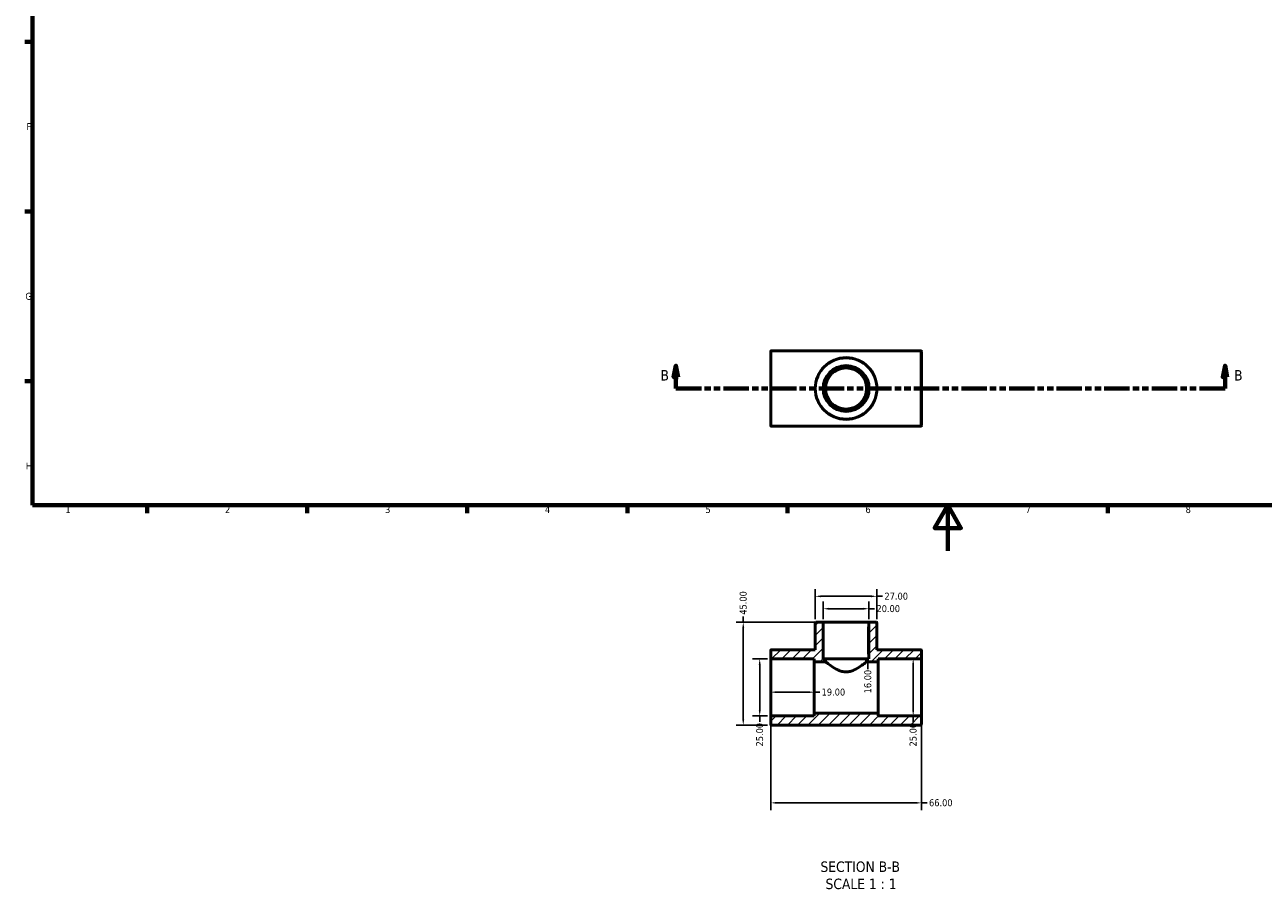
# Model space of a CAD drawing. Header units: millimetres. Extents: x 0 to 895, y -147 to 594.
# Tile 1 of 3: x 17 to 559, y -147 to 230. Entities that reach past the tile are written whole.
import ezdxf

# ---------------------------------------------------------------- set-up
doc = ezdxf.new("R2010")
doc.units = ezdxf.units.MM
doc.linetypes.add('DOUBLE_DASH_CHAIN', pattern=[1.2403, 0.6614, -0.0827, 0.1654, -0.0827, 0.1654, -0.0827])
for name, color, linetype, lineweight in [('Border (ANSI)', 7, 'Continuous', 70), ('Dimension (ANSI)', 7, 'Continuous', 25), ('Hatch (ANSI)', 7, 'Continuous', 18), ('Section Line (ANSI)', 7, 'DOUBLE_DASH_CHAIN', 70), ('Symbol (ANSI)', 7, 'Continuous', 25), ('Visible (ANSI)', 7, 'Continuous', 50), ('Visible Narrow (ANSI)', 7, 'Continuous', 35)]:
    doc.layers.add(name, color=color, linetype=linetype, lineweight=lineweight)
doc.styles.add('Label Text (ANSI)', font='tahoma.ttf')
doc.styles.add('Note Text (ANSI)', font='tahoma.ttf')
doc.dimstyles.new('Default - mm (ANSI)', dxfattribs={"dimtxt": 3.048, "dimasz": 2.5, "dimexe": 3.175, "dimexo": 1.6002, "dimgap": 0.8, "dimtad": 0, "dimtoh": 1, "dimrnd": 1e-08, "dimzin": 4, "dimdsep": 46, "dimtxsty": 'Note Text (ANSI)', "dimcen": 0.09, "dimdle": 10, "dimclrd": 256, "dimclre": 256, "dimclrt": 256, "dimadec": 1, "dimazin": 1, "dimtfac": 1, "dimtofl": 0, "dimtmove": 0, "dimatfit": 3, "dimfxl": 1, "dimtolj": 1, "dimtzin": 4, "dimlwd": -1, "dimlwe": -1, "dimarcsym": 0})

# ---------------------------------------------------------------- blocks, each defined once
blk = doc.blocks.new('Borders Default Border')
at = {"layer": 'Border (ANSI)'}
for p, q in [((20, 222.75), (16.55, 222.75)), ((20, 148.5), (16.55, 148.5)), ((20, 74.25), (16.55, 74.25)), ((70.08, 20), (70.08, 16.55)), ((140.17, 20), (140.17, 16.55)), ((210.25, 20), (210.25, 16.55)), ((280.33, 20), (280.33, 16.55)), ((350.42, 20), (350.42, 16.55)), ((490.58, 20), (490.58, 16.55))]:
    blk.add_line(p, q, dxfattribs=at)
at = {"layer": 'Border (ANSI)', "flags": 128}
for points in [[(20, 20), (20, 574), (821, 574), (821, 20), (20, 20)], [(420.5, 0), (420.5, 20), (414.73, 10), (426.27, 10), (420.5, 20)]]:
    blk.add_lwpolyline(points, dxfattribs=at)
at = {"layer": 'Border (ANSI)', "char_height": 3.05, "attachment_point": 7, "style": 'Note Text (ANSI)'}
for s, insert in [('F', (17.29, 184.1)), ('G', (16.81, 109.79)), ('H', (16.97, 35.6)), ('1', (34.35, 16.55)), ('2', (104.2, 16.55)), ('3', (174.26, 16.49)), ('4', (244.23, 16.55)), ('5', (314.48, 16.49)), ('6', (384.49, 16.49)), ('7', (454.6, 16.55)), ('8', (524.63, 16.48))]:
    blk.add_mtext(s, dxfattribs=dict(at, insert=insert))
blk = doc.blocks.new('2dTransSection0')
at = {"layer": 'Section Line (ANSI)', "linetype": 'Continuous'}
for p, q in [((301.54, 81.03), (300.54, 76.03)), ((300.54, 76.03), (302.54, 76.03)), ((301.54, 76.03), (301.54, 81.03)), ((302.54, 76.03), (301.54, 81.03)), ((301.54, 71.03), (301.54, 76.03)), ((541.88, 81.03), (540.88, 76.03)), ((540.88, 76.03), (542.88, 76.03)), ((541.88, 76.03), (541.88, 81.03)), ((542.88, 76.03), (541.88, 81.03)), ((541.88, 71.03), (541.88, 76.03)), ((301.54, 71.03), (312.77, 71.03)), ((530.65, 71.03), (541.88, 71.03))]:
    blk.add_line(p, q, dxfattribs=at)
at = {"layer": 'Section Line (ANSI)', "linetype": 'DOUBLE_DASH_CHAIN', "ltscale": 16.792896}
blk.add_line((301.54, 71.03), (541.88, 71.03), dxfattribs=at)
at = {"layer": 'Section Line (ANSI)', "linetype": 'Continuous', "flags": 128}
for points in [[(302.54, 76.03), (301.54, 81.03), (300.54, 76.03), (302.54, 76.03)], [(542.88, 76.03), (541.88, 81.03), (540.88, 76.03), (542.88, 76.03)]]:
    blk.add_lwpolyline(points, dxfattribs=at)
at = {"layer": 'Section Line (ANSI)'}
for points in [[(302.54, 76.03), (301.54, 81.03), (300.54, 76.03), (302.54, 76.03)], [(542.88, 76.03), (541.88, 81.03), (540.88, 76.03), (542.88, 76.03)]]:
    blk.add_solid(points, dxfattribs=at)
at = {"layer": 'Section Line (ANSI)', "char_height": 4.57, "attachment_point": 7, "style": 'Label Text (ANSI)'}
for insert in [(294.79, 74.53), (545.84, 74.53)]:
    blk.add_mtext('B', dxfattribs=dict(at, insert=insert))
blk = doc.blocks.new('*D7')
at = {"layer": 'Defpoints', "color": 0, "transparency": 16777216}
for p in [(343.03, -59.73), (362.03, -59.73), (362.03, -61.82)]:
    blk.add_point(p, dxfattribs=at)
at = {"layer": 'Dimension (ANSI)', "transparency": 16777216}
for p, q in [((345.53, -61.82), (359.53, -61.82)), ((362.03, -61.82), (364.53, -61.82))]:
    blk.add_line(p, q, dxfattribs=at)
for points in [[(345.53, -61.41), (345.53, -62.24), (343.03, -61.82)], [(359.53, -61.41), (359.53, -62.24), (362.03, -61.82)]]:
    blk.add_solid(points, dxfattribs=at)
at = {"layer": 'Dimension (ANSI)', "transparency": 16777216, "insert": (365.33, -60.24), "char_height": 3.048, "attachment_point": 1, "style": 'Note Text (ANSI)'}
blk.add_mtext('\\A1;19.00', dxfattribs=at)
blk = doc.blocks.new('*D8')
at = {"layer": 'Defpoints', "color": 0, "transparency": 16777216}
for p in [(343.03, -72.48), (409.03, -72.48), (409.03, -110.24)]:
    blk.add_point(p, dxfattribs=at)
at = {"layer": 'Dimension (ANSI)', "transparency": 16777216}
for p, q in [((343.03, -74.08), (343.03, -113.42)), ((409.03, -74.08), (409.03, -113.42)), ((345.53, -110.24), (406.53, -110.24)), ((409.03, -110.24), (411.53, -110.24))]:
    blk.add_line(p, q, dxfattribs=at)
for points in [[(345.53, -109.83), (345.53, -110.66), (343.03, -110.24)], [(406.53, -109.83), (406.53, -110.66), (409.03, -110.24)]]:
    blk.add_solid(points, dxfattribs=at)
at = {"layer": 'Dimension (ANSI)', "transparency": 16777216, "insert": (412.33, -108.66), "char_height": 3.048, "attachment_point": 1, "style": 'Note Text (ANSI)'}
blk.add_mtext('\\A1;66.00', dxfattribs=at)
blk = doc.blocks.new('*D9')
at = {"layer": 'Defpoints', "color": 0, "transparency": 16777216}
for p in [(376.03, -31.23), (376.03, -47.23), (385.57, -47.23)]:
    blk.add_point(p, dxfattribs=at)
at = {"layer": 'Dimension (ANSI)', "transparency": 16777216}
for p, q in [((385.57, -33.73), (385.57, -44.73)), ((385.57, -47.23), (385.57, -51.75))]:
    blk.add_line(p, q, dxfattribs=at)
for points in [[(385.15, -33.73), (385.99, -33.73), (385.57, -31.23)], [(385.15, -44.73), (385.99, -44.73), (385.57, -47.23)]]:
    blk.add_solid(points, dxfattribs=at)
at = {"layer": 'Dimension (ANSI)', "transparency": 16777216, "insert": (383.98, -62.34), "char_height": 3.048, "attachment_point": 1, "rotation": 90, "style": 'Note Text (ANSI)'}
blk.add_mtext('\\A1;16.00', dxfattribs=at)
blk = doc.blocks.new('*D10')
at = {"layer": 'Defpoints', "color": 0, "transparency": 16777216}
for p in [(331.02, -31.23), (365.78, -31.23), (343.28, -76.23)]:
    blk.add_point(p, dxfattribs=at)
at = {"layer": 'Dimension (ANSI)', "transparency": 16777216}
for p, q in [((364.18, -31.23), (327.85, -31.23)), ((331.02, -31.23), (331.02, -28.73)), ((331.02, -73.73), (331.02, -33.73)), ((341.68, -76.23), (327.85, -76.23))]:
    blk.add_line(p, q, dxfattribs=at)
for points in [[(330.6, -33.73), (331.44, -33.73), (331.02, -31.23)], [(330.6, -73.73), (331.44, -73.73), (331.02, -76.23)]]:
    blk.add_solid(points, dxfattribs=at)
at = {"layer": 'Dimension (ANSI)', "transparency": 16777216, "insert": (329.43, -27.93), "char_height": 3.048, "attachment_point": 1, "rotation": 90, "style": 'Note Text (ANSI)'}
blk.add_mtext('\\A1;45.00', dxfattribs=at)
blk = doc.blocks.new('*D11')
at = {"layer": 'Defpoints', "color": 0, "transparency": 16777216}
for p in [(405.4, -47.23), (405.4, -72.23), (405.4, -72.23)]:
    blk.add_point(p, dxfattribs=at)
at = {"layer": 'Dimension (ANSI)', "transparency": 16777216}
for p, q in [((405.4, -49.73), (405.4, -69.73)), ((405.4, -72.23), (405.4, -74.73))]:
    blk.add_line(p, q, dxfattribs=at)
for points in [[(404.98, -49.73), (405.81, -49.73), (405.4, -47.23)], [(404.98, -69.73), (405.81, -69.73), (405.4, -72.23)]]:
    blk.add_solid(points, dxfattribs=at)
at = {"layer": 'Dimension (ANSI)', "transparency": 16777216, "insert": (403.81, -85.56), "char_height": 3.048, "attachment_point": 1, "rotation": 90, "style": 'Note Text (ANSI)'}
blk.add_mtext('\\A1;25.00', dxfattribs=at)
blk = doc.blocks.new('*D12')
at = {"layer": 'Defpoints', "color": 0, "transparency": 16777216}
for p in [(343.28, -47.23), (338.22, -72.23), (343.28, -72.23)]:
    blk.add_point(p, dxfattribs=at)
at = {"layer": 'Dimension (ANSI)', "transparency": 16777216}
for p, q in [((341.68, -47.23), (335.04, -47.23)), ((338.22, -49.73), (338.22, -69.73)), ((341.68, -72.23), (335.04, -72.23)), ((338.22, -72.23), (338.22, -74.73))]:
    blk.add_line(p, q, dxfattribs=at)
for points in [[(337.8, -49.73), (338.64, -49.73), (338.22, -47.23)], [(337.8, -69.73), (338.64, -69.73), (338.22, -72.23)]]:
    blk.add_solid(points, dxfattribs=at)
at = {"layer": 'Dimension (ANSI)', "transparency": 16777216, "insert": (336.63, -85.56), "char_height": 3.048, "attachment_point": 1, "rotation": 90, "style": 'Note Text (ANSI)'}
blk.add_mtext('\\A1;25.00', dxfattribs=at)
blk = doc.blocks.new('*D13')
at = {"layer": 'Defpoints', "color": 0, "transparency": 16777216}
for p in [(386.03, -25.32), (366.03, -31.48), (386.03, -31.48)]:
    blk.add_point(p, dxfattribs=at)
at = {"layer": 'Dimension (ANSI)', "transparency": 16777216}
for p, q in [((366.03, -29.88), (366.03, -22.14)), ((368.53, -25.32), (383.53, -25.32)), ((386.03, -29.88), (386.03, -22.14)), ((386.03, -25.32), (388.53, -25.32))]:
    blk.add_line(p, q, dxfattribs=at)
for points in [[(368.53, -24.9), (368.53, -25.74), (366.03, -25.32)], [(383.53, -24.9), (383.53, -25.74), (386.03, -25.32)]]:
    blk.add_solid(points, dxfattribs=at)
at = {"layer": 'Dimension (ANSI)', "transparency": 16777216, "insert": (389.33, -23.73), "char_height": 3.048, "attachment_point": 1, "style": 'Note Text (ANSI)'}
blk.add_mtext('\\A1;20.00', dxfattribs=at)
blk = doc.blocks.new('*D14')
at = {"layer": 'Defpoints', "color": 0, "transparency": 16777216}
for p in [(389.53, -19.88), (362.53, -31.48), (389.53, -31.48)]:
    blk.add_point(p, dxfattribs=at)
at = {"layer": 'Dimension (ANSI)', "transparency": 16777216}
for p, q in [((362.53, -29.88), (362.53, -16.71)), ((365.03, -19.88), (387.03, -19.88)), ((389.53, -29.88), (389.53, -16.71)), ((389.53, -19.88), (392.03, -19.88))]:
    blk.add_line(p, q, dxfattribs=at)
for points in [[(365.03, -19.47), (365.03, -20.3), (362.53, -19.88)], [(387.03, -19.47), (387.03, -20.3), (389.53, -19.88)]]:
    blk.add_solid(points, dxfattribs=at)
at = {"layer": 'Dimension (ANSI)', "transparency": 16777216, "insert": (392.83, -18.3), "char_height": 3.048, "attachment_point": 1, "style": 'Note Text (ANSI)'}
blk.add_mtext('\\A1;27.00', dxfattribs=at)

msp = doc.modelspace()

# ---------------------------------------------------------------- hatches: boundary and pattern name
at = {"layer": 'Hatch (ANSI)'}
h = msp.add_hatch(dxfattribs=at)
h.set_pattern_fill('ANSI31', color=256, scale=25.4, style=0)
h.set_pattern_definition([(45, (0, 0), (-2.245064, 2.245064), [])])
edge = h.paths.add_edge_path()
edge.add_ellipse((408.781, -72.482), major_axis=(0.25, 0), ratio=1, start_angle=0, end_angle=90)
edge.add_line((408.781, -72.232), (390.031, -72.232))
edge.add_line((390.031, -72.232), (390.031, -70.982))
edge.add_line((390.031, -70.982), (362.031, -70.982))
edge.add_line((362.031, -70.982), (362.031, -72.232))
edge.add_line((362.031, -72.232), (343.281, -72.232))
edge.add_ellipse((343.281, -72.482), major_axis=(0, 0.25), ratio=1, start_angle=0, end_angle=90)
edge.add_line((343.031, -72.482), (343.031, -75.982))
edge.add_ellipse((343.281, -75.982), major_axis=(-0.25, 0), ratio=1, start_angle=0, end_angle=90)
edge.add_line((343.281, -76.232), (408.781, -76.232))
edge.add_ellipse((408.781, -75.982), major_axis=(0, -0.25), ratio=1, start_angle=0, end_angle=90)
edge.add_line((409.031, -75.982), (409.031, -72.482))
edge = h.paths.add_edge_path()
edge.add_ellipse((386.281, -31.482), major_axis=(0, 0.25), ratio=1, start_angle=0, end_angle=90)
edge.add_line((386.031, -31.482), (386.031, -47.232))
edge.add_line((386.031, -47.232), (385.031, -47.232))
edge.add_line((385.031, -47.232), (385.031, -48.482))
edge.add_line((385.031, -48.482), (390.031, -48.482))
edge.add_line((390.031, -48.482), (390.031, -47.232))
edge.add_line((390.031, -47.232), (408.781, -47.232))
edge.add_ellipse((408.781, -46.982), major_axis=(0, -0.25), ratio=1, start_angle=0, end_angle=90)
edge.add_line((409.031, -46.982), (409.031, -43.482))
edge.add_ellipse((408.781, -43.482), major_axis=(0.25, 0), ratio=1, start_angle=0, end_angle=90)
edge.add_line((408.781, -43.232), (389.531, -43.232))
edge.add_line((389.531, -43.232), (389.531, -31.482))
edge.add_ellipse((389.281, -31.482), major_axis=(0.25, 0), ratio=1, start_angle=0, end_angle=90)
edge.add_line((389.281, -31.232), (386.281, -31.232))
edge = h.paths.add_edge_path()
edge.add_ellipse((365.781, -31.482), major_axis=(0.25, 0), ratio=1, start_angle=0, end_angle=90)
edge.add_line((365.781, -31.232), (362.781, -31.232))
edge.add_ellipse((362.781, -31.482), major_axis=(0, 0.25), ratio=1, start_angle=0, end_angle=90)
edge.add_line((362.531, -31.482), (362.531, -43.232))
edge.add_line((362.531, -43.232), (343.281, -43.232))
edge.add_ellipse((343.281, -43.482), major_axis=(0, 0.25), ratio=1, start_angle=0, end_angle=90)
edge.add_line((343.031, -43.482), (343.031, -46.982))
edge.add_ellipse((343.281, -46.982), major_axis=(-0.25, 0), ratio=1, start_angle=0, end_angle=90)
edge.add_line((343.281, -47.232), (362.031, -47.232))
edge.add_line((362.031, -47.232), (362.031, -48.482))
edge.add_line((362.031, -48.482), (367.031, -48.482))
edge.add_line((367.031, -48.482), (367.031, -47.232))
edge.add_line((367.031, -47.232), (366.031, -47.232))
edge.add_line((366.031, -47.232), (366.031, -31.482))

# ---------------------------------------------------------------- linework, layer by layer
at = {"layer": 'Visible (ANSI)'}
for p, q in [((343.031, 54.779), (343.031, 87.279)), ((343.281, 87.529), (408.781, 87.529)), ((409.031, 87.279), (409.031, 54.779)), ((343.281, 54.529), (408.781, 54.529)), ((362.531, -31.482), (362.531, -43.232)), ((365.781, -31.232), (362.781, -31.232)), ((386.281, -31.232), (365.781, -31.232)), ((366.031, -47.232), (366.031, -31.482)), ((386.031, -31.482), (386.031, -47.232)), ((389.281, -31.232), (386.281, -31.232)), ((389.531, -43.232), (389.531, -31.482)), ((362.531, -43.232), (343.281, -43.232)), ((408.781, -43.232), (389.531, -43.232)), ((343.031, -43.482), (343.031, -46.982)), ((343.031, -46.982), (343.031, -72.482)), ((343.281, -47.232), (362.031, -47.232)), ((362.031, -47.232), (362.031, -48.482)), ((362.031, -48.482), (367.031, -48.482)), ((362.031, -70.982), (362.031, -48.482)), ((367.031, -47.232), (366.031, -47.232)), ((367.031, -48.482), (367.031, -47.232)), ((385.031, -47.232), (367.031, -47.232)), ((386.031, -47.232), (385.031, -47.232)), ((385.031, -47.232), (385.031, -48.482)), ((385.031, -48.482), (390.031, -48.482)), ((390.031, -48.482), (390.031, -47.232)), ((390.031, -47.232), (408.781, -47.232)), ((390.031, -70.982), (390.031, -48.482)), ((409.031, -46.982), (409.031, -43.482)), ((409.031, -72.482), (409.031, -46.982)), ((343.031, -72.482), (343.031, -75.982)), ((362.031, -72.232), (343.281, -72.232)), ((390.031, -70.982), (362.031, -70.982)), ((362.031, -70.982), (362.031, -72.232)), ((390.031, -72.232), (390.031, -70.982)), ((408.781, -72.232), (390.031, -72.232)), ((409.031, -75.982), (409.031, -72.482)), ((343.281, -76.232), (408.781, -76.232))]:
    msp.add_line(p, q, dxfattribs=at)
for radius in [13.5, 10, 9]:
    msp.add_circle((376.031, 71.029), radius, dxfattribs=at)
for centre, start, end in [((343.281, 87.279), 90, 180), ((408.781, 87.279), 0, 90), ((343.281, 54.779), 180, 270), ((408.781, 54.779), 270, 0), ((362.781, -31.482), 90, 180), ((365.781, -31.482), 0, 90), ((386.281, -31.482), 90, 180), ((389.281, -31.482), 0, 90), ((343.281, -43.482), 90, 180), ((408.781, -43.482), 0, 90), ((343.281, -46.982), 180, 270), ((408.781, -46.982), 270, 0), ((343.281, -72.482), 90, 180), ((408.781, -72.482), 0, 90), ((343.281, -75.982), 180, 270), ((408.781, -75.982), 270, 0)]:
    msp.add_arc(centre, 0.25, start, end, dxfattribs=at)
msp.add_open_spline([(367.031, -48.482), (367.031, -48.482), (367.282, -48.686), (368.222, -49.414), (368.909, -49.935), (370.45, -50.992), (371.423, -51.616), (373.052, -52.37), (373.624, -52.589), (374.806, -52.896), (375.416, -52.982), (376.646, -52.982), (377.257, -52.896), (378.438, -52.589), (379.01, -52.37), (380.639, -51.616), (381.612, -50.992), (383.154, -49.935), (383.841, -49.414), (384.781, -48.686), (385.031, -48.482), (385.031, -48.482)], degree=3, knots=[1.4535671, 1.4535671, 1.4535671, 1.4535671, 1.8112185, 1.8112185, 2.16887, 2.16887, 2.5380021, 2.5380021, 2.7225681, 2.7225681, 2.9071342, 2.9071342, 3.0917002, 3.0917002, 3.2762663, 3.2762663, 3.6453984, 3.6453984, 4.0030498, 4.0030498, 4.3607013, 4.3607013, 4.3607013, 4.3607013], dxfattribs=at)
at = {"layer": 'Visible Narrow (ANSI)'}
for p, q in [((343.281, 87.326), (343.281, 54.732)), ((408.781, 54.732), (408.781, 87.326))]:
    msp.add_line(p, q, dxfattribs=at)
for radius in [13.25, 10.25]:
    msp.add_circle((376.031, 71.029), radius, dxfattribs=at)

# ---------------------------------------------------------------- block references
msp.add_blockref('Borders Default Border', (0, 0))
at = {"layer": 'Section Line (ANSI)'}
msp.add_blockref('2dTransSection0', (0, 0), dxfattribs=at)

# ---------------------------------------------------------------- texts
at = {"layer": 'Symbol (ANSI)', "char_height": 4.572, "attachment_point": 7, "style": 'Label Text (ANSI)'}
for s, insert in [('SECTION B-B', (364.806, -140.547)), ('SCALE 1 : 1', (367.029, -148.06))]:
    msp.add_mtext(s, dxfattribs=dict(at, insert=insert))

# ---------------------------------------------------------------- dimensions: what is measured, and where the dimension line sits
at = {"layer": 'Dimension (ANSI)'}
for base, p1, p2, angle, override, picture, middle in [((331.021, -31.232), (343.281, -76.232), (365.781, -31.232), 270, {"dimtoh": 0, "dimdec": 2, "dimtp": 0, "dimtm": 0, "dimtdec": 2, "dimatfit": 2}, '*D10', (331.021, -22.847)), ((389.531, -19.885), (362.531, -31.482), (389.531, -31.482), 180, {"dimtoh": 0, "dimdec": 2, "dimtp": 0, "dimtm": 0, "dimtdec": 2, "dimatfit": 2}, '*D14', (397.846, -19.885)), ((385.569, -47.232), (376.031, -31.232), (376.031, -47.232), 270, {"dimtoh": 0, "dimdec": 2, "dimse1": 1, "dimse2": 1, "dimtp": 0, "dimtm": 0, "dimtdec": 2, "dimatfit": 2}, '*D9', (385.569, -57.446)), ((338.22, -72.232), (343.281, -47.232), (343.281, -72.232), 270, {"dimtoh": 0, "dimdec": 2, "dimtp": 0, "dimtm": 0, "dimtdec": 2, "dimatfit": 2}, '*D12', (338.22, -80.548)), ((405.398, -72.232), (405.398, -47.232), (405.398, -72.232), 270, {"dimtoh": 0, "dimdec": 2, "dimse1": 1, "dimse2": 1, "dimtp": 0, "dimtm": 0, "dimtdec": 2, "dimatfit": 2}, '*D11', (405.398, -80.548))]:
    dim = msp.add_linear_dim(base=base, p1=p1, p2=p2, angle=angle, dimstyle='Default - mm (ANSI)', override=override, dxfattribs=at)
    dim.commit()
    dim.dimension.update_dxf_attribs({"geometry": picture, "text_midpoint": middle, "dimtype": 160})
for base, p1, p2, override, picture, middle in [((386.031, -25.319), (366.031, -31.482), (386.031, -31.482), {"dimtoh": 0, "dimdec": 2, "dimtp": 0, "dimtm": 0, "dimtdec": 2, "dimatfit": 2}, '*D13', (394.346, -25.319)), ((362.031, -61.823), (343.031, -59.732), (362.031, -59.732), {"dimtoh": 0, "dimdec": 2, "dimse1": 1, "dimse2": 1, "dimtp": 0, "dimtm": 0, "dimtdec": 2, "dimatfit": 2}, '*D7', (370.227, -61.823)), ((409.031, -110.242), (343.031, -72.482), (409.031, -72.482), {"dimtoh": 0, "dimdec": 2, "dimtp": 0, "dimtm": 0, "dimtdec": 2, "dimatfit": 2}, '*D8', (417.371, -110.242))]:
    dim = msp.add_linear_dim(base=base, p1=p1, p2=p2, dimstyle='Default - mm (ANSI)', override=override, dxfattribs=at)
    dim.commit()
    dim.dimension.update_dxf_attribs({"geometry": picture, "text_midpoint": middle, "dimtype": 160})

doc.saveas('drawing.dxf')
